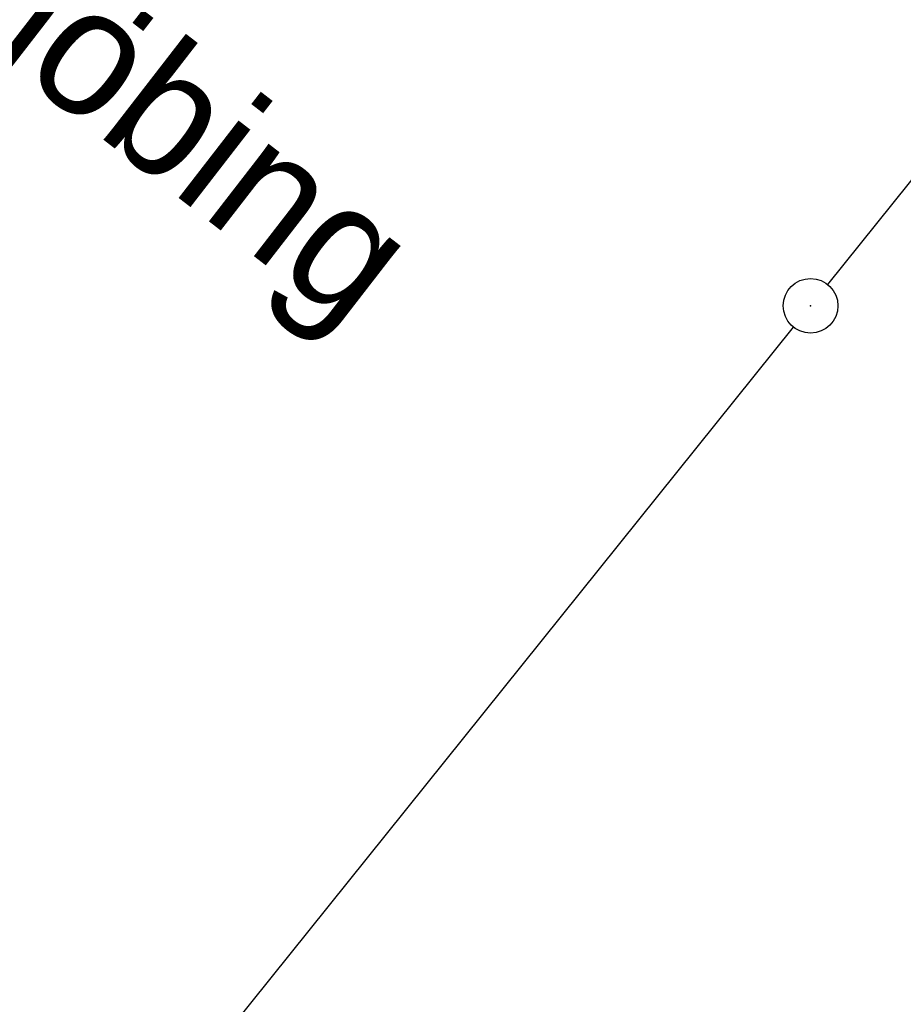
# Model space of a CAD drawing. Extents: x 448814 to 449970, y 436659 to 437685.
# Tile 24 of 132: x 449192 to 449216, y 437223 to 437250. Entities that reach past the tile are written whole.
import ezdxf

# ---------------------------------------------------------------- set-up
doc = ezdxf.new("R2010")
doc.units = 0
doc.header["$LTSCALE"] = 2
doc.header["$MEASUREMENT"] = 0
doc.linetypes.add('AUSGEZOGEN', pattern=[0])
doc.layers.get('0').update_dxf_attribs({"linetype": 'AUSGEZOGEN'})
for name, color, linetype in [('213_GRENZL', 8, 'AUSGEZOGEN'), ('213_GRENZP', 8, 'AUSGEZOGEN'), ('FBRTOP', 250, 'AUSGEZOGEN'), ('SCHRIFT', 7, 'AUSGEZOGEN')]:
    doc.layers.add(name, color=color, linetype=linetype)
doc.styles.add('UNIR-H', font='unir_h.shx', dxfattribs={"width": 0.8})

# ---------------------------------------------------------------- blocks, each defined once
blk = doc.blocks.new('GST')
at = {"color": 0}
blk.add_circle((0, 0), 0.75, dxfattribs=at)
blk.add_point((0, 0), dxfattribs=at)

msp = doc.modelspace()

# ---------------------------------------------------------------- linework, layer by layer
at = {"layer": '213_GRENZL'}
for p, q in [((449214.323, 437242.549), (449245.113, 437280.888)), ((449176.762, 437195.758), (449213.383, 437241.379))]:
    msp.add_line(p, q, dxfattribs=at)
at = {"layer": 'FBRTOP'}
msp.add_lwpolyline([(448968.071, 437551.847, -0.000001), (448991.973, 437533.398, 0.000001), (449021.658, 437510.484, 0), (449059.524, 437481.257, 0), (449100.819, 437449.382, 0.000002), (449140.4, 437418.831, -0.000003), (449179.981, 437388.28, -0.000004), (449219.562, 437357.729, 0.000004), (449259.142, 437327.177), (449338.303, 437266.075), (449437.255, 437189.697), (449516.416, 437128.595), (449635.158, 437036.942), (449660.728, 437017.161, -0.000002)], format="xyb", dxfattribs=at)
at = {"layer": 'FBRTOP', "const_width": 0.5}
for points in [[(448966.251, 437549.488, -0.000001), (448990.152, 437531.039), (449019.838, 437508.125), (449057.703, 437478.898), (449098.999, 437447.023, 0.000002), (449138.58, 437416.472, -0.000003), (449178.161, 437385.922, -0.000004), (449217.741, 437355.37, 0.000004), (449257.322, 437324.818), (449336.483, 437263.716), (449435.435, 437187.338), (449514.596, 437126.236), (449633.336, 437034.585), (449658.907, 437014.802)], [(448958.906, 437539.973, -0.000001), (448982.808, 437521.524, 0.000001), (449012.493, 437498.61, 0), (449050.358, 437469.383, 0), (449091.654, 437437.508, 0.000002), (449131.235, 437406.957, -0.000003), (449170.816, 437376.406, -0.000004), (449210.397, 437345.855, 0.000004), (449249.977, 437315.303), (449329.138, 437254.201), (449428.09, 437177.823), (449507.251, 437116.721), (449574.419, 437064.876)], [(448965.933, 437529.496, -0.000001), (448980.363, 437518.357, 0.000001), (449010.049, 437495.444, 0.000001), (449047.914, 437466.217, 0.000001), (449089.21, 437434.342, 0.000002), (449128.791, 437403.791, -0.000003), (449168.372, 437373.24, -0.000004), (449207.952, 437342.688, 0.000004), (449247.533, 437312.137), (449326.694, 437251.035), (449425.646, 437174.657), (449504.807, 437113.555), (449571.965, 437061.718)]]:
    msp.add_lwpolyline(points, format="xyb", dxfattribs=at)

# ---------------------------------------------------------------- block references
at = {"layer": '213_GRENZP', "rotation": 322.3369117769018}
msp.add_blockref('GST', (449213.853, 437241.963), dxfattribs=at)

# ---------------------------------------------------------------- texts
at = {"layer": 'SCHRIFT', "style": 'UNIR-H'}
msp.add_text('Gemarkung: Großhöbing', height=3.5, rotation=322.2641, dxfattribs=at).set_placement((449160.255, 437272.978))

doc.saveas('drawing.dxf')
